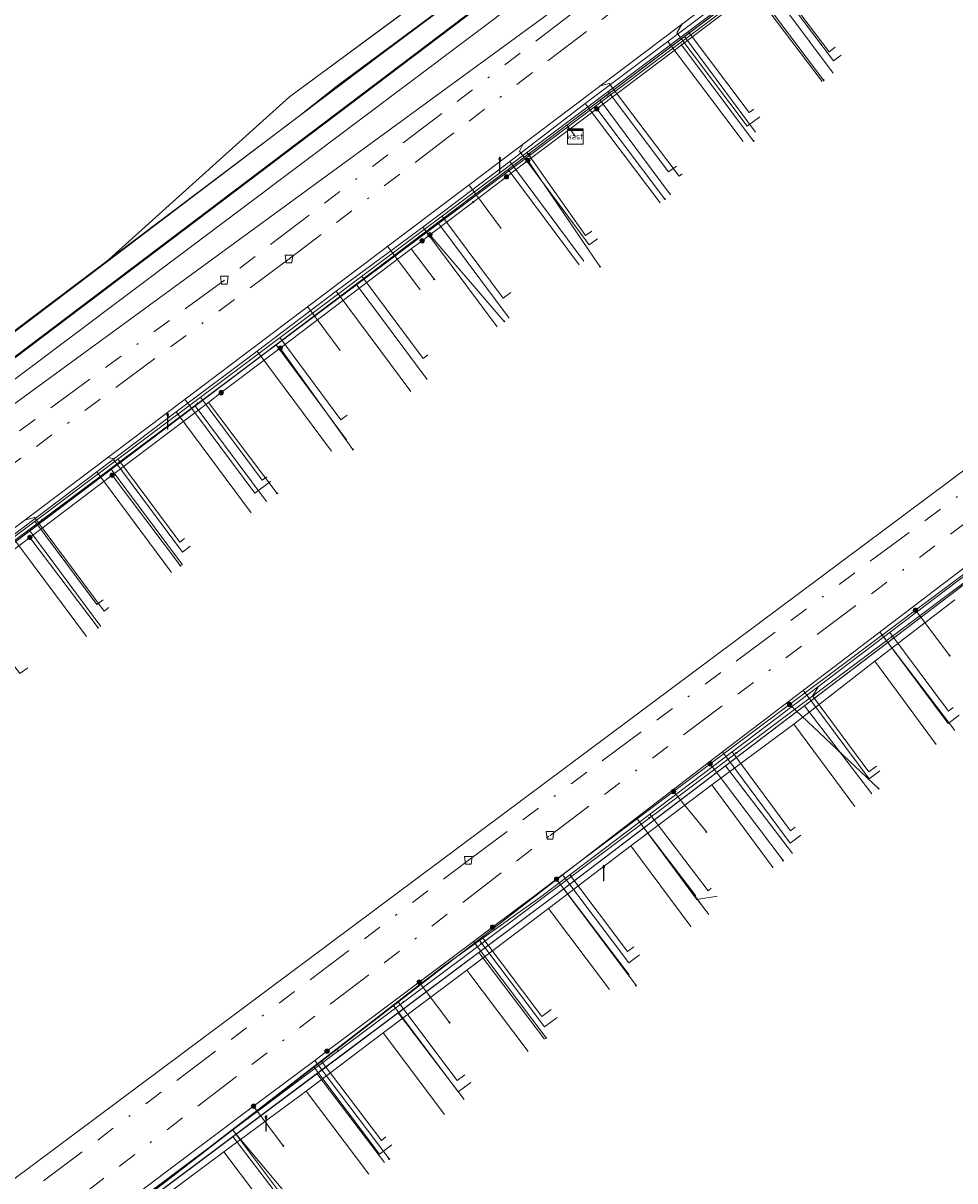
# Model space of a CAD drawing. Header units: metres. Extents: x 151922 to 154458, y 463415 to 464223.
# Tile 26 of 164: x 152378 to 152426, y 463735 to 463795. Entities that reach past the tile are written whole.
import ezdxf
from ezdxf.enums import TextEntityAlignment as Align
from ezdxf.lldxf.tags import DXFTag

# ---------------------------------------------------------------- set-up
doc = ezdxf.new("R2010")
doc.units = ezdxf.units.M
doc.linetypes.add('RI-OVERIG-SO', pattern=[17, 5, -2, 2, -2, 0, -2, 2, -2])
doc.layers.get('0').update_dxf_attribs({"lineweight": 9})
for name, color, linetype, lineweight in [('B-PV-KL-DATA-G', 90, 'KL-DATA-SO', 9), ('B-PV-KL-DATA_HULPSTUK-S', 90, 'Continuous', 9), ('B-PV-KL-DATA_KABELBED-G', 90, 'Continuous', 9), ('B-PV-KL-ET_HS-G', 10, 'KL-HS-SO', 9), ('B-PV-KL-ET_LS-G', 190, 'KL-LS-SO', 9), ('B-PV-KL-ET_LS-S', 190, 'Continuous', 9), ('B-PV-KL-GAS_LD-G', 50, 'KL-GAS_LD-SO', 9), ('B-PV-KL-WATER-G', 170, 'KL-WATER-SO', 9), ('B-PV-KL-WATER_HULPSTUK-S', 170, 'Continuous', 9), ('B-PV-RI-VRIJVERVAL-G', 210, 'RI-OVERIG-SO', 9), ('B-PV-RI-VRIJVERVAL_HULPSTUK-S', 210, 'Continuous', 9)]:
    doc.layers.add(name, color=color, linetype=linetype, lineweight=lineweight)
doc.styles.add('NLCS-ISO', font='txt')
doc.styles.get("Standard").update_dxf_attribs({"font": 'arial.ttf'})
tags = doc.linetypes.add('KL-DATA-SO', pattern='A,4,-1,[101,NLCS.SHX,S=0.5,R=0,X=0,Y=0],-1,4,-1,["D",Standard,S=1,R=0,X=-0.25,Y=-0.5],-1.5', length=12.5).pattern_tags.tags
tags[18] = DXFTag(74, 10)
tags = doc.linetypes.add('KL-GAS_LD-SO', pattern='A,4,-1,[69,NLCS.SHX,S=0.5,R=0,X=0,Y=0],-1,4,-1,["L",Standard,S=1,R=0,X=0.25,Y=-0.5],-2', length=13).pattern_tags.tags
tags[18] = DXFTag(74, 10)
tags = doc.linetypes.add('KL-HS-SO', pattern='A,4,-1,[103,NLCS.SHX,S=0.75,R=0,X=0,Y=0],-1,4,-1,["H",Standard,S=1,R=0,X=0,Y=-0.5],-2', length=13).pattern_tags.tags
tags[18] = DXFTag(74, 10)
tags = doc.linetypes.add('KL-LS-SO', pattern='A,4,-1,[103,NLCS.SHX,S=0.75,R=0,X=0,Y=0],-1,4,-1,["L",Standard,S=1,R=0,X=0,Y=-0.5],-2', length=13).pattern_tags.tags
tags[18] = DXFTag(74, 10)
doc.linetypes.add('KL-WATER-SO', pattern='A,7,-0.5,[168,NLCS.SHX,S=0.75,R=0,X=0.75,Y=0],-2', length=9.5)

# ---------------------------------------------------------------- blocks, each defined once
blk = doc.blocks.new('SKL-WTB_HULP_KAST-SO')
at = {"color": 0, "linetype": 'ByBlock', "lineweight": 18}
for points in [[(-2, 2), (2, 2), (2, 1.68), (-2, 1.68)], [(-2, 1.52), (2, 1.52), (2, -2), (-2, -2)]]:
    blk.add_lwpolyline(points, close=True, dxfattribs=at)
at = {"color": 0, "linetype": 'ByBlock', "lineweight": 18, "style": 'NLCS-ISO'}
blk.add_text('kast', height=1.5, dxfattribs=at).set_placement((0, 0), align=Align.MIDDLE_CENTER)
at = {"color": 0, "linetype": 'ByBlock', "lineweight": 18, "style": 'NLCS-ISO', "flags": 1}
for tag, p in [('TYPE', (2.5, 0)), ('OMSCHRIJVING', (2.5, -3)), ('LABEL', (2.5, -1.5))]:
    blk.add_attdef(tag, p, '', height=1, dxfattribs=at)
blk = doc.blocks.new('SKL-WTB_HULP_OVERIG-SO')
at = {"color": 0, "linetype": 'ByBlock', "lineweight": 18}
for points in [[(-0.14, 0.14), (0.14, -0.14)], [(0.14, 0.14), (-0.14, -0.14)]]:
    blk.add_lwpolyline(points, dxfattribs=at)
at = {"color": 0, "linetype": 'ByBlock', "lineweight": 18, "style": 'NLCS-ISO', "flags": 1}
for tag, p in [('TYPE', (1.5, 0)), ('OMSCHRIJVING', (1.5, -3)), ('LABEL', (1.5, -1.5))]:
    blk.add_attdef(tag, p, '', height=1, dxfattribs=at)
blk = doc.blocks.new('SKL-WTB_HULP_MOF-SO')
at = {"linetype": 'ByBlock', "lineweight": 18}
h = blk.add_hatch(color=0, dxfattribs=at)
h.dxf.hatch_style = 1
h.paths.add_polyline_path([(-0.5625, 0, 1), (0.5625, 0, 1)])
at = {"color": 0, "linetype": 'ByBlock', "lineweight": 18}
blk.add_circle((0, 0), 0.5625, dxfattribs=at)
at = {"color": 0, "linetype": 'ByBlock', "lineweight": 18, "style": 'NLCS-ISO', "flags": 1}
for tag, p in [('TYPE', (1.5, 0)), ('OMSCHRIJVING', (1.5, -3)), ('LABEL', (1.5, -1.5))]:
    blk.add_attdef(tag, p, '', height=1, dxfattribs=at)
blk = doc.blocks.new('SRI-HULP_AFVOER_OPVANG-SO')
at = {"color": 0, "linetype": 'ByBlock', "lineweight": 18}
blk.add_lwpolyline([(-0.75, -1), (-1, 1), (1, 1), (0.75, -1)], close=True, dxfattribs=at)
at = {"color": 0, "linetype": 'ByBlock', "lineweight": 18, "style": 'NLCS-ISO', "flags": 1}
for tag, p in [('TYPE', (1.5, 0)), ('OMSCHRIJVING', (1.5, -3)), ('LABEL', (1.5, -1.5))]:
    blk.add_attdef(tag, p, '', height=1, dxfattribs=at)
blk = doc.blocks.new('SKL-ET_LS_MAST-SO')
for p, q in [((-0.05, 2.07), (0.05, 2.07)), ((-0.05, -2), (0.05, -2))]:
    blk.add_line(p, q)
for points in [[(-0.18, 1.76), (-0.22, 1.76), (-0.22, 1.84), (-0.18, 1.84), (-0.18, 1.79)], [(-0.18, 1.49), (-0.22, 1.49), (-0.22, 1.57), (-0.18, 1.57), (-0.18, 1.52)], [(-0.18, 1.79), (-0.05, 1.79)], [(-0.18, 1.76), (-0.05, 1.76)], [(-0.18, 1.52), (-0.05, 1.52)], [(-0.18, 1.49), (-0.05, 1.49)], [(-0.05, -2), (-0.05, 2.07)], [(0.05, -2), (0.05, 2.07)], [(0.18, 1.92), (0.05, 1.92)], [(0.18, 1.89), (0.05, 1.89)], [(0.18, 1.66), (0.05, 1.66)], [(0.18, 1.63), (0.05, 1.63)], [(0.18, 1.39), (0.05, 1.39)], [(0.18, 1.36), (0.05, 1.36)], [(0.18, 1.89), (0.22, 1.89), (0.22, 1.97), (0.18, 1.97), (0.18, 1.92)], [(0.18, 1.63), (0.22, 1.63), (0.22, 1.71), (0.18, 1.71), (0.18, 1.66)], [(0.18, 1.36), (0.22, 1.36), (0.22, 1.44), (0.18, 1.44), (0.18, 1.39)]]:
    blk.add_lwpolyline(points)

msp = doc.modelspace()

# ---------------------------------------------------------------- linework, layer by layer
at = {"layer": 'B-PV-KL-DATA-G', "ltscale": 0.5, "flags": 128}
for points in [[(153877.43, 463906.662), (153877.06, 463906.08), (153874.95, 463902.62), (153874.94, 463898.12), (153871.01, 463892.3), (153856.77, 463870.24), (153856.7, 463870.13), (153854.23, 463866.95), (153851.57, 463865.42), (153848.2, 463864.06), (153847.02, 463863.94), (153844.66, 463863.83), (153841.62, 463864.6), (153837.27, 463866.22), (153836.38, 463866.55), (153835.4, 463866.92), (153826.33, 463870.31), (153800.8, 463879.24), (153796.14, 463880.95), (153763.59, 463894.65), (153742.96, 463902.22), (153733.52, 463906.26), (153707.22, 463915.57), (153683.51, 463924.12), (153673.06, 463927.92), (153648.86, 463935.61), (153611.35, 463947.24), (153593.91, 463952.47), (153555.86, 463963.18), (153551.65, 463963.92), (153548.16, 463962.41), (153515.7, 463971.91), (153514.11, 463972.35), (153512.71, 463972.72), (153512.04, 463973.1), (153511.58, 463973.48), (153510.95, 463974.02), (153510.49, 463974.65), (153510.28, 463975.36), (153509.99, 463976.28), (153509.9, 463978.2), (153510.74, 463988.17), (153509.49, 463988.63), (153490.94, 463995.23), (153490.55, 463995.34), (153489.22, 463991.64), (153489.01, 463990.64), (153488.55, 463989.75), (153486.13, 463983.01), (153485.74, 463981.93), (153475.03, 463984.84), (153461.15, 463988.43), (153451.5, 463991.05), (153429.03, 463996.77), (153399.75, 464004.24), (153302.57, 464029.13), (153293.26, 464031.34), (153289.88, 464032.18), (153258.15, 464041), (153240.95, 464043.36), (153235.31, 464044.41), (153206.3, 464052.48), (153200.52, 464054.09), (153192.59, 464056.29), (153164.13, 464061.46), (153155.45, 464063.21), (153154.69, 464063.34), (153148.76, 464064.42), (153140.52, 464065.84), (153139.17, 464066.08), (153133.79, 464064.99), (153127.44, 464066.59), (153127.39, 464066.69), (153127.31, 464066.81), (153127.27, 464067.01), (153127.23, 464067.17), (153127.17, 464067.32), (153127.11, 464067.45), (153126.94, 464067.56), (153126.64, 464067.64), (153126.39, 464067.6), (153126.05, 464067.56), (153125.69, 464067.42), (153125.23, 464066.99), (153085, 464076.1), (153081.44, 464076.04), (153074.8, 464076.99), (153045.54, 464080.22), (153036.62, 464080.2), (152951.91, 464079.96), (152947.52, 464079.15), (152944.88, 464078.96), (152943.88, 464078.89), (152942.88, 464078.81), (152930.01, 464077.88), (152880.98, 464073.28), (152874.3, 464073.75), (152874.09, 464073.76), (152873.11, 464073.64), (152865.09, 464072.7), (152857.12, 464070.4), (152849.6, 464069.01), (152849.6, 464068.4), (152850.98, 464043.3), (152851.01, 464042.43), (152841.99, 464041.6), (152834.16, 464041.02), (152824.23, 464039.81), (152813.36, 464038.61), (152800.26, 464036.41), (152792.27, 464035.19), (152773.17, 464031.63), (152764.19, 464029.82), (152755.51, 464027.89), (152742.85, 464024.92), (152726.67, 464020.3), (152715.42, 464017.02), (152696.33, 464011.49), (152675.4, 464003.4), (152662.1, 463996.3), (152625.3, 463984.05), (152611.36, 463980.89), (152596.35, 463974.21), (152587.23, 463970.11), (152578.47, 463966.04), (152572.37, 463962.96), (152566.27, 463959.95), (152556.2, 463954.95), (152548.37, 463950.99), (152546.26, 463949.77), (152539.39, 463946.05), (152531.36, 463941.5), (152521.16, 463935.41), (152520.61, 463934.89), (152517.27, 463932.71), (152512.41, 463929.35), (152506.36, 463923.2), (152509.95, 463918.86), (152511.27, 463916.2), (152512.18, 463903.27), (152509.34, 463902.7), (152485.33, 463892.91), (152484.34, 463892.46), (152484.42, 463892.22), (152486.36, 463887.87), (152499.34, 463861.11), (152495.13, 463858.41), (152489.27, 463854.78), (152436.75, 463822.68), (152428.41, 463816.85), (152425.25, 463816.2), (152404.26, 463800.73), (152391.26, 463791.13), (152381.61, 463782.44), (152378.03, 463779.76), (152341.53, 463752.67), (152330.76, 463744.01), (152322.89, 463742.36), (152314.733, 463735.813)], [(153877.43, 463906.662), (153877.06, 463906.08), (153874.95, 463902.62), (153874.94, 463898.12), (153871.01, 463892.3), (153856.77, 463870.24), (153856.7, 463870.13), (153854.23, 463866.95), (153851.57, 463865.42), (153848.2, 463864.06), (153847.02, 463863.94), (153844.66, 463863.83), (153841.62, 463864.6), (153837.27, 463866.22), (153836.38, 463866.55), (153835.4, 463866.92), (153826.33, 463870.31), (153800.8, 463879.24), (153796.14, 463880.95), (153763.59, 463894.65), (153742.96, 463902.22), (153733.52, 463906.26), (153707.22, 463915.57), (153683.51, 463924.12), (153673.06, 463927.92), (153648.86, 463935.61), (153611.35, 463947.24), (153593.91, 463952.47), (153555.86, 463963.18), (153551.65, 463963.92), (153548.16, 463962.41), (153515.7, 463971.91), (153514.11, 463972.35), (153512.71, 463972.72), (153512.04, 463973.1), (153511.58, 463973.48), (153510.95, 463974.02), (153510.49, 463974.65), (153510.28, 463975.36), (153509.99, 463976.28), (153509.9, 463978.2), (153510.74, 463988.17), (153509.49, 463988.63), (153490.94, 463995.23), (153490.55, 463995.34), (153489.22, 463991.64), (153489.01, 463990.64), (153488.55, 463989.75), (153486.13, 463983.01), (153485.74, 463981.93), (153475.03, 463984.84), (153461.15, 463988.43), (153451.5, 463991.05), (153429.03, 463996.77), (153399.75, 464004.24), (153302.57, 464029.13), (153293.26, 464031.34), (153289.88, 464032.18), (153258.15, 464041), (153240.95, 464043.36), (153235.31, 464044.41), (153206.3, 464052.48), (153200.52, 464054.09), (153192.59, 464056.29), (153164.13, 464061.46), (153155.45, 464063.21), (153154.69, 464063.34), (153148.76, 464064.42), (153140.52, 464065.84), (153139.17, 464066.08), (153133.79, 464064.99), (153127.44, 464066.59), (153127.39, 464066.69), (153127.31, 464066.81), (153127.27, 464067.01), (153127.23, 464067.17), (153127.17, 464067.32), (153127.11, 464067.45), (153126.94, 464067.56), (153126.64, 464067.64), (153126.39, 464067.6), (153126.05, 464067.56), (153125.69, 464067.42), (153125.23, 464066.99), (153085, 464076.1), (153081.44, 464076.04), (153074.8, 464076.99), (153045.54, 464080.22), (153036.62, 464080.2), (152951.91, 464079.96), (152947.52, 464079.15), (152944.88, 464078.96), (152943.88, 464078.89), (152942.88, 464078.81), (152930.01, 464077.88), (152880.98, 464073.28), (152874.3, 464073.75), (152874.09, 464073.76), (152873.11, 464073.64), (152865.09, 464072.7), (152857.12, 464070.4), (152849.6, 464069.01), (152849.6, 464068.4), (152850.98, 464043.3), (152851.01, 464042.43), (152841.99, 464041.6), (152834.16, 464041.02), (152824.23, 464039.81), (152813.36, 464038.61), (152800.26, 464036.41), (152792.27, 464035.19), (152773.17, 464031.63), (152764.19, 464029.82), (152755.51, 464027.89), (152742.85, 464024.92), (152726.67, 464020.3), (152715.42, 464017.02), (152696.33, 464011.49), (152675.4, 464003.4), (152662.1, 463996.3), (152625.3, 463984.05), (152611.36, 463980.89), (152596.35, 463974.21), (152587.23, 463970.11), (152578.47, 463966.04), (152572.37, 463962.96), (152566.27, 463959.95), (152556.2, 463954.95), (152548.37, 463950.99), (152546.26, 463949.77), (152539.39, 463946.05), (152531.36, 463941.5), (152521.16, 463935.41), (152520.61, 463934.89), (152517.27, 463932.71), (152512.41, 463929.35), (152506.36, 463923.2), (152509.95, 463918.86), (152511.27, 463916.2), (152512.18, 463903.27), (152509.34, 463902.7), (152485.33, 463892.91), (152484.34, 463892.46), (152484.42, 463892.22), (152486.36, 463887.87), (152499.34, 463861.11), (152495.13, 463858.41), (152489.27, 463854.78), (152436.75, 463822.68), (152428.41, 463816.85), (152425.25, 463816.2), (152404.26, 463800.73), (152391.26, 463791.13), (152381.61, 463782.44), (152378.03, 463779.76), (152341.53, 463752.67), (152330.76, 463744.01), (152322.89, 463742.36), (152314.733, 463735.812)], [(153877.43, 463906.662), (153877.06, 463906.08), (153874.95, 463902.62), (153874.94, 463898.12), (153871.01, 463892.3), (153856.7, 463870.13), (153854.23, 463866.95), (153851.57, 463865.42), (153848.2, 463864.06), (153844.66, 463863.83), (153841.62, 463864.6), (153836.38, 463866.55), (153835.4, 463866.92), (153826.33, 463870.31), (153800.8, 463879.24), (153796.14, 463880.95), (153763.59, 463894.65), (153742.96, 463902.22), (153733.52, 463906.26), (153707.22, 463915.57), (153673.06, 463927.92), (153648.86, 463935.61), (153611.35, 463947.24), (153593.91, 463952.47), (153555.86, 463963.18), (153551.65, 463963.92), (153548.16, 463962.41), (153514.11, 463972.35), (153512.71, 463972.72), (153512.04, 463973.1), (153510.95, 463974.02), (153510.49, 463974.65), (153510.28, 463975.36), (153509.99, 463976.28), (153509.9, 463978.2), (153510.74, 463988.17), (153490.94, 463995.23), (153490.55, 463995.34), (153489.22, 463991.64), (153489.01, 463990.64), (153488.55, 463989.75), (153485.74, 463981.93), (153475.03, 463984.84), (153451.5, 463991.05), (153429.03, 463996.77), (153302.57, 464029.13), (153293.26, 464031.34), (153289.88, 464032.18), (153258.15, 464041), (153240.95, 464043.36), (153235.31, 464044.41), (153200.52, 464054.09), (153192.59, 464056.29), (153155.45, 464063.21), (153154.69, 464063.34), (153140.52, 464065.84), (153139.17, 464066.08), (153133.79, 464064.99), (153127.44, 464066.59), (153127.31, 464066.81), (153127.27, 464067.01), (153127.17, 464067.32), (153127.11, 464067.45), (153126.94, 464067.56), (153126.64, 464067.64), (153126.05, 464067.56), (153125.69, 464067.42), (153125.23, 464066.99), (153085, 464076.1), (153081.44, 464076.04), (153074.8, 464076.99), (153045.54, 464080.22), (152951.91, 464079.96), (152947.52, 464079.15), (152944.88, 464078.96), (152942.88, 464078.81), (152930.01, 464077.88), (152880.98, 464073.28), (152874.09, 464073.76), (152873.11, 464073.64), (152865.09, 464072.7), (152857.12, 464070.4), (152849.6, 464069.01), (152850.98, 464043.3), (152851.01, 464042.43), (152841.99, 464041.6), (152834.16, 464041.02), (152824.23, 464039.81), (152813.36, 464038.61), (152800.26, 464036.41), (152792.27, 464035.19), (152773.17, 464031.63), (152764.19, 464029.82), (152755.51, 464027.89), (152742.85, 464024.92), (152715.42, 464017.02), (152696.33, 464011.49), (152675.4, 464003.4), (152662.1, 463996.3), (152625.3, 463984.05), (152611.36, 463980.89), (152587.23, 463970.11), (152578.47, 463966.04), (152566.27, 463959.95), (152556.2, 463954.95), (152548.37, 463950.99), (152546.26, 463949.77), (152539.39, 463946.05), (152531.36, 463941.5), (152521.16, 463935.41), (152520.61, 463934.89), (152517.27, 463932.71), (152512.41, 463929.35), (152506.36, 463923.2), (152509.95, 463918.86), (152511.27, 463916.2), (152512.18, 463903.27), (152509.34, 463902.7), (152484.34, 463892.46), (152484.42, 463892.22), (152486.36, 463887.87), (152499.34, 463861.11), (152489.27, 463854.78), (152436.75, 463822.68), (152428.41, 463816.85), (152425.25, 463816.2), (152391.26, 463791.13), (152381.61, 463782.44), (152378.03, 463779.76), (152341.53, 463752.67), (152330.76, 463744.01), (152327.32, 463743.289)], [(152314.733, 463735.812), (152322.89, 463742.36), (152330.76, 463744.01), (152341.53, 463752.67), (152378.03, 463779.76), (152381.61, 463782.44), (152391.26, 463791.13), (152404.26, 463800.73), (152425.25, 463816.2), (152428.41, 463816.85), (152436.75, 463822.68), (152489.27, 463854.78), (152495.13, 463858.41), (152499.34, 463861.11), (152486.36, 463887.87), (152484.42, 463892.22), (152484.34, 463892.46), (152485.33, 463892.91), (152509.34, 463902.7), (152512.18, 463903.27), (152511.27, 463916.2), (152509.95, 463918.86), (152506.36, 463923.2), (152512.41, 463929.35), (152517.27, 463932.71), (152520.61, 463934.89), (152521.16, 463935.41), (152531.36, 463941.5), (152539.39, 463946.05), (152546.26, 463949.77), (152548.37, 463950.99), (152556.2, 463954.95), (152566.27, 463959.95), (152572.37, 463962.96), (152578.47, 463966.04), (152587.23, 463970.11), (152596.35, 463974.21), (152611.36, 463980.89), (152625.3, 463984.05), (152662.2, 463996.2), (152675.5, 464003.3), (152696.33, 464011.49), (152715.42, 464017.02), (152726.67, 464020.3), (152742.85, 464024.92), (152755.51, 464027.89), (152764.19, 464029.82), (152773.17, 464031.63), (152792.27, 464035.19), (152800.26, 464036.41), (152813.36, 464038.61), (152824.23, 464039.81), (152834.16, 464041.02), (152841.99, 464041.6), (152851.01, 464042.43), (152850.98, 464043.3), (152849.6, 464068.4), (152849.6, 464069.01), (152857.12, 464070.4), (152865.09, 464072.7), (152873.11, 464073.64), (152874.09, 464073.76), (152874.3, 464073.75), (152880.98, 464073.28), (152930.01, 464077.88), (152942.88, 464078.81), (152943.88, 464078.89), (152944.88, 464078.96), (152945.07, 464078.97)], [(152314.733, 463735.812), (152322.89, 463742.36), (152330.76, 463744.01), (152341.53, 463752.67), (152378.03, 463779.76), (152381.61, 463782.44), (152391.26, 463791.13), (152404.26, 463800.73), (152425.25, 463816.2), (152428.41, 463816.85), (152436.75, 463822.68), (152489.27, 463854.78), (152495.13, 463858.41), (152499.34, 463861.11), (152486.36, 463887.87), (152484.42, 463892.22), (152484.34, 463892.46), (152485.33, 463892.91), (152509.34, 463902.7), (152512.18, 463903.27), (152511.27, 463916.2), (152509.95, 463918.86), (152506.36, 463923.2), (152512.41, 463929.35), (152517.27, 463932.71), (152520.61, 463934.89), (152521.16, 463935.41), (152531.36, 463941.5), (152539.39, 463946.05), (152546.26, 463949.77), (152548.37, 463950.99), (152556.2, 463954.95), (152566.27, 463959.95), (152572.37, 463962.96), (152578.47, 463966.04), (152587.23, 463970.11), (152596.35, 463974.21), (152611.36, 463980.89), (152625.3, 463984.05), (152662.2, 463996.2), (152675.5, 464003.3), (152696.33, 464011.49), (152715.42, 464017.02), (152726.67, 464020.3), (152742.85, 464024.92), (152755.51, 464027.89), (152764.19, 464029.82), (152773.17, 464031.63), (152792.27, 464035.19), (152800.26, 464036.41), (152813.36, 464038.61), (152824.23, 464039.81), (152834.16, 464041.02), (152841.99, 464041.6), (152851.01, 464042.43), (152850.98, 464043.3), (152849.6, 464068.4), (152849.6, 464069.01), (152857.12, 464070.4), (152865.09, 464072.7), (152873.11, 464073.64), (152874.09, 464073.76), (152874.3, 464073.75), (152880.98, 464073.28), (152930.01, 464077.88), (152942.88, 464078.81), (152943.88, 464078.89), (152944.88, 464078.96), (152945.07, 464078.97)], [(152327.32, 463743.289), (152330.76, 463744.01), (152341.53, 463752.67), (152381.61, 463782.44), (152391.26, 463791.13), (152404.26, 463800.73), (152425.25, 463816.2), (152428.41, 463816.85), (152436.75, 463822.68), (152495.13, 463858.41), (152499.34, 463861.11), (152486.36, 463887.87), (152484.34, 463892.46), (152485.33, 463892.91), (152509.34, 463902.7), (152512.18, 463903.27), (152511.27, 463916.2), (152509.95, 463918.86), (152506.36, 463923.2), (152512.41, 463929.35), (152517.27, 463932.71), (152520.61, 463934.89), (152521.16, 463935.41), (152531.36, 463941.5), (152539.39, 463946.05), (152546.26, 463949.77), (152548.37, 463950.99), (152566.27, 463959.95), (152572.37, 463962.96), (152578.47, 463966.04), (152587.23, 463970.11), (152611.36, 463980.89), (152625.3, 463984.05), (152662.2, 463996.2), (152675.5, 464003.3), (152696.33, 464011.49), (152726.67, 464020.3), (152742.85, 464024.92), (152755.51, 464027.89), (152764.19, 464029.82), (152773.17, 464031.63), (152792.27, 464035.19), (152800.26, 464036.41), (152813.36, 464038.61), (152824.23, 464039.81), (152834.16, 464041.02), (152841.99, 464041.6), (152851.01, 464042.43), (152849.6, 464068.4), (152849.6, 464069.01), (152857.12, 464070.4), (152865.09, 464072.7), (152874.09, 464073.76), (152874.3, 464073.75), (152880.98, 464073.28), (152930.01, 464077.88), (152943.88, 464078.89), (152944.88, 464078.96), (152945.07, 464078.97)], [(152327.32, 463743.289), (152330.76, 463744.01), (152341.53, 463752.67), (152381.61, 463782.44), (152391.26, 463791.13), (152404.26, 463800.73), (152425.25, 463816.2), (152428.41, 463816.85), (152436.75, 463822.68), (152495.13, 463858.41), (152499.34, 463861.11), (152486.36, 463887.87), (152484.34, 463892.46), (152485.33, 463892.91), (152509.34, 463902.7), (152512.18, 463903.27), (152511.27, 463916.2), (152509.95, 463918.86), (152506.36, 463923.2), (152512.41, 463929.35), (152517.27, 463932.71), (152520.61, 463934.89), (152521.16, 463935.41), (152531.36, 463941.5), (152539.39, 463946.05), (152546.26, 463949.77), (152548.37, 463950.99), (152566.27, 463959.95), (152572.37, 463962.96), (152578.47, 463966.04), (152587.23, 463970.11), (152611.36, 463980.89), (152625.3, 463984.05), (152662.2, 463996.2), (152675.5, 464003.3), (152696.33, 464011.49), (152726.67, 464020.3), (152742.85, 464024.92), (152755.51, 464027.89), (152764.19, 464029.82), (152773.17, 464031.63), (152792.27, 464035.19), (152800.26, 464036.41), (152813.36, 464038.61), (152824.23, 464039.81), (152834.16, 464041.02), (152841.99, 464041.6), (152851.01, 464042.43), (152849.6, 464068.4), (152849.6, 464069.01), (152857.12, 464070.4), (152865.09, 464072.7), (152874.09, 464073.76), (152874.3, 464073.75), (152880.98, 464073.28), (152930.01, 464077.88), (152943.88, 464078.89), (152944.88, 464078.96), (152945.07, 464078.97)], [(152405.974, 463789.084), (152405.54, 463789.659), (152437.147, 463813.504), (152497.389, 463851.501), (152503.911, 463850.124), (152506.013, 463838.403)], [(152467.718, 463841.098), (152471.441, 463835.134), (152437.147, 463813.504), (152405.54, 463789.659), (152405.974, 463789.084)], [(152468.607, 463826.357), (152465.473, 463831.37), (152437.147, 463813.504), (152405.54, 463789.659), (152405.974, 463789.084)], [(152464.299, 463823.548), (152461.123, 463828.627), (152437.147, 463813.504), (152405.54, 463789.659), (152405.974, 463789.084)], [(152459.792, 463820.682), (152456.606, 463825.778), (152437.147, 463813.504), (152405.54, 463789.659), (152405.974, 463789.084)], [(152455.378, 463817.902), (152452.194, 463822.995), (152437.147, 463813.504), (152405.54, 463789.659), (152405.974, 463789.084)], [(152450.799, 463815.038), (152447.626, 463820.113), (152437.147, 463813.504), (152405.54, 463789.659), (152405.974, 463789.084)], [(152446.395, 463812.24), (152443.213, 463817.33), (152437.147, 463813.504), (152405.54, 463789.659), (152405.974, 463789.084)], [(152405.974, 463789.084), (152405.54, 463789.659), (152432.539, 463810.028), (152436.185, 463805.129)], [(152405.974, 463789.084), (152405.54, 463789.659), (152428.318, 463806.843), (152431.98, 463801.922)], [(152405.974, 463789.084), (152405.54, 463789.659), (152424.069, 463803.637), (152427.74, 463798.704)], [(152405.974, 463789.084), (152405.54, 463789.659), (152419.887, 463800.483), (152423.529, 463795.589)], [(152405.974, 463789.084), (152405.54, 463789.659), (152415.598, 463797.247), (152419.249, 463792.342)], [(152410.735, 463793.968), (152414.812, 463797.039)], [(152414.812, 463797.039), (152418.677, 463791.911)], [(152405.974, 463789.084), (152405.54, 463789.659), (152411.596, 463794.228), (152415.258, 463789.308)], [(152406.484, 463790.785), (152410.735, 463793.968)], [(152414.614, 463788.823), (152410.735, 463793.968)], [(152402.598, 463787.803), (152406.484, 463790.785)], [(152405.974, 463789.084), (152405.54, 463789.659), (152407.247, 463790.946), (152410.869, 463786.079)], [(152406.484, 463790.785), (152410.335, 463785.677)], [(152405.974, 463789.084), (152405.54, 463789.659), (152352.972, 463750), (152348.365, 463746.589), (152352.226, 463741.5)], [(152405.974, 463789.084), (152405.54, 463789.659), (152352.949, 463749.983), (152356.755, 463744.966)], [(152405.974, 463789.084), (152405.54, 463789.659), (152357.113, 463753.124), (152360.824, 463748.136)], [(152405.974, 463789.084), (152405.54, 463789.659), (152361.019, 463756.071), (152364.691, 463751.137)], [(152405.974, 463789.084), (152405.54, 463789.659), (152365.414, 463759.387), (152369.06, 463754.488)], [(152405.974, 463789.084), (152405.54, 463789.659), (152369.384, 463762.382), (152373.036, 463757.474)], [(152405.974, 463789.084), (152405.54, 463789.659), (152372.444, 463764.69), (152376.06, 463759.831)], [(152405.974, 463789.084), (152405.54, 463789.659), (152377.876, 463768.788), (152381.547, 463763.855)], [(152405.974, 463789.084), (152405.54, 463789.659), (152382.078, 463771.958), (152385.74, 463767.037)], [(152405.974, 463789.084), (152405.54, 463789.659), (152386.401, 463775.22), (152390.065, 463770.297)], [(152405.974, 463789.084), (152405.54, 463789.659), (152390.561, 463778.358), (152394.199, 463773.47)], [(152405.974, 463789.084), (152405.54, 463789.659), (152394.693, 463781.475), (152398.344, 463776.57)], [(152405.974, 463789.084), (152405.54, 463789.659), (152398.901, 463784.65), (152402.559, 463779.734)], [(152405.974, 463789.084), (152405.54, 463789.659), (152402.521, 463787.381), (152406.168, 463782.48)], [(152398.126, 463784.416), (152402.598, 463787.803)], [(152406.416, 463782.67), (152402.598, 463787.803)], [(152393.66, 463781.129), (152398.126, 463784.416)], [(152398.126, 463784.416), (152401.95, 463779.28)], [(152389.592, 463778.037), (152393.66, 463781.129)], [(152397.51, 463775.956), (152393.66, 463781.129)], [(152385.427, 463774.908), (152389.592, 463778.037)], [(152389.592, 463778.037), (152393.422, 463772.891)], [(152381.33, 463771.816), (152385.427, 463774.908)], [(152389.29, 463769.72), (152385.427, 463774.908)], [(152376.965, 463768.504), (152381.33, 463771.816)], [(152381.33, 463771.816), (152385.18, 463766.644)], [(152380.802, 463763.352), (152376.965, 463768.504)], [(152370.734, 463717.039), (152367.583, 463721.176), (152367.171, 463721.76), (152404.903, 463750), (152428.029, 463767.571), (152428.68, 463766.716)], [(152375.01, 463720.279), (152371.445, 463724.959), (152404.903, 463750), (152428.029, 463767.571), (152428.68, 463766.716)], [(152379.162, 463723.397), (152375.602, 463728.071), (152404.903, 463750), (152428.029, 463767.571), (152428.68, 463766.716)], [(152383.465, 463726.696), (152379.944, 463731.32), (152404.903, 463750), (152428.029, 463767.571), (152428.68, 463766.716)], [(152387.556, 463729.823), (152384.066, 463734.405), (152404.903, 463750), (152428.029, 463767.571), (152428.68, 463766.716)], [(152391.832, 463733.02), (152388.341, 463737.604), (152404.903, 463750), (152428.029, 463767.571), (152428.68, 463766.716)], [(152396.149, 463736.271), (152392.667, 463740.842), (152404.903, 463750), (152428.029, 463767.571), (152428.68, 463766.716)], [(152400.248, 463739.508), (152396.848, 463743.972), (152404.903, 463750), (152428.029, 463767.571), (152428.68, 463766.716)], [(152404.392, 463742.623), (152400.999, 463747.078), (152404.903, 463750), (152428.029, 463767.571), (152428.68, 463766.716)], [(152408.748, 463745.933), (152405.377, 463750.36), (152428.029, 463767.571), (152428.68, 463766.716)], [(152412.841, 463749.039), (152412.109, 463750), (152412.171, 463750), (152409.507, 463753.498), (152428.029, 463767.571), (152428.68, 463766.716)], [(152417.154, 463752.173), (152413.712, 463756.693), (152428.029, 463767.571), (152428.68, 463766.716)], [(152421.239, 463755.242), (152417.78, 463759.784), (152428.029, 463767.571), (152428.68, 463766.716)], [(152425.512, 463758.501), (152422.059, 463763.035), (152428.029, 463767.571), (152428.68, 463766.716)], [(152425.521, 463765.225), (152421.388, 463762.069)], [(152421.388, 463762.069), (152417.225, 463758.838)], [(152421.388, 463762.069), (152424.558, 463757.794)], [(152417.225, 463758.838), (152413.004, 463755.711)], [(152417.225, 463758.838), (152420.368, 463754.597)], [(152413.004, 463755.711), (152408.826, 463752.574)], [(152413.004, 463755.711), (152416.167, 463751.442)], [(152408.826, 463752.574), (152404.592, 463749.341)], [(152408.826, 463752.574), (152411.919, 463748.414)], [(152404.592, 463749.341), (152400.392, 463746.17)], [(152404.592, 463749.341), (152407.731, 463745.173)], [(152411.9, 463748.4), (152411.919, 463748.414)], [(152400.392, 463746.17), (152396.076, 463742.951)], [(152400.392, 463746.17), (152403.54, 463741.988)], [(152396.076, 463742.951), (152392.106, 463739.937)], [(152396.076, 463742.951), (152399.231, 463738.745)], [(152392.106, 463739.937), (152387.876, 463736.822)], [(152392.106, 463739.937), (152395.333, 463735.66)], [(152387.876, 463736.822), (152383.55, 463733.597)], [(152387.876, 463736.822), (152391.127, 463732.494)]]:
    msp.add_lwpolyline(points, dxfattribs=at)
at = {"layer": 'B-PV-KL-DATA_KABELBED-G', "ltscale": 0.5, "flags": 128}
for points in [[(152339.13, 463750.91), (152339.51, 463750.66), (152339.97, 463750.9), (152357.22, 463763.96), (152391.79, 463790.16), (152393.71, 463791.7), (152404.94, 463800.01), (152417.75, 463809.51), (152425.71, 463815.5), (152428.81, 463815.8), (152435.41, 463820.6), (152439.41, 463823.2), (152490.81, 463855.2), (152499.31, 463860.7), (152484.65, 463891.61)], [(152400.711, 463785.706), (152403.535, 463787.841), (152405.164, 463789.073), (152407.076, 463790.515), (152415.229, 463796.662), (152420.326, 463800.504), (152425.329, 463804.276), (152429.692, 463807.565), (152430.599, 463808.249), (152435.193, 463811.69), (152440.55, 463815.702), (152443.605, 463817.608), (152443.622, 463817.619), (152444.796, 463818.351), (152446.83, 463819.636), (152451.883, 463822.826)], [(152339.12, 463750.91), (152339.5, 463750.66), (152339.96, 463750.9), (152341.2, 463751.84), (152377.18, 463779.15), (152395.95, 463793.31), (152404.93, 463800.01), (152408.61, 463802.75), (152417.33, 463809.09)], [(152314.733, 463745.308), (152321.8, 463751.24), (152322.68, 463752.12), (152323.78, 463752.91), (152324.54, 463753.15), (152325.49, 463753.14), (152327.03, 463752.9), (152329.62, 463752.93), (152332.01, 463753.41), (152334.18, 463753.64), (152335.37, 463753.56), (152336.98, 463752.9), (152337.96, 463752.08), (152339.12, 463750.91), (152339.5, 463750.66), (152339.96, 463750.9), (152391.78, 463790.16), (152395.95, 463793.31), (152404.93, 463800.01)], [(152314.733, 463745.31), (152321.795, 463751.238), (152322.676, 463752.121), (152323.785, 463752.91), (152324.543, 463753.153), (152325.491, 463753.136), (152327.034, 463752.905), (152329.618, 463752.928), (152330.802, 463753.173), (152332.013, 463753.41), (152334.181, 463753.64), (152335.37, 463753.561), (152336.975, 463752.904), (152337.963, 463752.076), (152339.125, 463750.913), (152339.503, 463750.661), (152339.965, 463750.897), (152377.185, 463779.147), (152395.953, 463793.309), (152404.933, 463800.007)], [(152339.12, 463750.91), (152339.5, 463750.66), (152339.96, 463750.9), (152341.2, 463751.84), (152377.18, 463779.15), (152395.95, 463793.31), (152404.93, 463800.01)], [(152415.598, 463797.247), (152411.596, 463794.228)], [(152415.598, 463797.247), (152419.249, 463792.342)], [(152415.229, 463796.662), (152418.756, 463791.983)], [(152411.596, 463794.228), (152407.247, 463790.946)], [(152411.596, 463794.228), (152415.258, 463789.308)], [(152411.445, 463793.806), (152415.152, 463788.85)], [(152407.247, 463790.946), (152405.54, 463789.659)], [(152407.076, 463790.515), (152410.582, 463785.863)], [(152407.247, 463790.946), (152410.869, 463786.079)], [(152405.54, 463789.659), (152402.521, 463787.381)], [(152405.974, 463789.084), (152405.54, 463789.659)], [(152403.535, 463787.841), (152407.238, 463782.388)], [(152402.521, 463787.381), (152398.901, 463784.65)], [(152402.521, 463787.381), (152406.168, 463782.48)], [(152400.711, 463785.706), (152398.484, 463784.022), (152398.086, 463783.721), (152397.527, 463783.298), (152390.778, 463778.194), (152387.742, 463775.898), (152387.08, 463775.398), (152382.119, 463771.646), (152377.886, 463768.444), (152373.422, 463765.069), (152369.32, 463761.967), (152364.967, 463758.674), (152360.961, 463755.645), (152356.857, 463752.542), (152354.023, 463750.398), (152353.496, 463750), (152352.786, 463749.463), (152347.096, 463745.159), (152346.929, 463745.025), (152346.77, 463744.88)], [(152398.901, 463784.65), (152394.693, 463781.475)], [(152398.901, 463784.65), (152402.559, 463779.734)], [(152398.484, 463784.022), (152402.315, 463779.564)], [(152398.086, 463783.721), (152397.527, 463783.298), (152398.706, 463781.733)], [(152394.693, 463781.475), (152390.561, 463778.358)], [(152394.693, 463781.475), (152398.344, 463776.57)], [(152390.561, 463778.358), (152386.401, 463775.22)], [(152390.561, 463778.358), (152394.199, 463773.47)], [(152390.778, 463778.194), (152394.522, 463772.972)], [(152387.742, 463775.898), (152387.08, 463775.398), (152390.619, 463770.71)], [(152386.401, 463775.22), (152382.078, 463771.958)], [(152386.401, 463775.22), (152390.065, 463770.297)], [(152382.078, 463771.958), (152377.876, 463768.788)], [(152382.078, 463771.958), (152385.74, 463767.037)], [(152382.119, 463771.646), (152385.641, 463766.987)], [(152377.876, 463768.788), (152372.444, 463764.69)], [(152377.876, 463768.788), (152381.547, 463763.855)], [(152377.886, 463768.444), (152381.399, 463763.797)], [(152383.288, 463734.562), (152385.038, 463735.894), (152389.405, 463739.162), (152392.562, 463741.524), (152393.186, 463741.992), (152394.868, 463743.25), (152397.934, 463745.55), (152400.727, 463747.644), (152401.713, 463748.384), (152403.867, 463750), (152405.008, 463750.856), (152411.028, 463755.371), (152414.954, 463758.316), (152417.008, 463759.852), (152423.489, 463764.699), (152426.99, 463767.317)], [(152425.961, 463766), (152422.059, 463763.035)], [(152423.489, 463764.699), (152425.255, 463762.353)], [(152422.059, 463763.035), (152417.78, 463759.784)], [(152425.512, 463758.501), (152422.059, 463763.035)], [(152417.78, 463759.784), (152413.712, 463756.693)], [(152417.008, 463759.852), (152421.597, 463755.508)], [(152421.239, 463755.242), (152417.78, 463759.784)], [(152413.712, 463756.693), (152409.507, 463753.498)], [(152412.917, 463756.786), (152416.671, 463751.816)], [(152417.154, 463752.173), (152413.712, 463756.693)], [(152411.028, 463755.371), (152412.724, 463753.282)], [(152405.377, 463750.36), (152409.507, 463753.498)], [(152412.841, 463749.039), (152409.507, 463753.498)], [(152405.008, 463750.856), (152409.098, 463745.376)], [(152400.999, 463747.078), (152405.377, 463750.36)], [(152408.748, 463745.933), (152405.377, 463750.36)], [(152401.713, 463748.384), (152400.727, 463747.644), (152404.469, 463742.687)], [(152396.848, 463743.972), (152400.999, 463747.078)], [(152404.392, 463742.623), (152400.999, 463747.078)], [(152397.934, 463745.551), (152397.934, 463745.55), (152399.493, 463743.475)], [(152392.667, 463740.842), (152396.848, 463743.972)], [(152400.248, 463739.508), (152396.848, 463743.972)], [(152393.186, 463741.992), (152392.562, 463741.524), (152396.386, 463736.455)], [(152388.341, 463737.604), (152392.667, 463740.842)], [(152396.149, 463736.271), (152392.667, 463740.842)], [(152389.405, 463739.162), (152390.937, 463737.125)], [(152384.066, 463734.405), (152388.341, 463737.604)], [(152391.832, 463733.02), (152388.341, 463737.604)]]:
    msp.add_lwpolyline(points, dxfattribs=at)
at = {"layer": 'B-PV-KL-ET_HS-G', "ltscale": 0.5, "flags": 128}
for points in [[(152561.557, 463879.027), (152555.285, 463877.993), (152537.73, 463876.292), (152525.93, 463875.842), (152516.315, 463874.952), (152513.732, 463872.418), (152509.892, 463869.028), (152502.268, 463863.315), (152500, 463861.913), (152494.128, 463858.227), (152490.832, 463857.464), (152464.353, 463840.531), (152457.63, 463836.214), (152442.157, 463825.657), (152430.635, 463818.237), (152371.892, 463773.811), (152342.348, 463751.539), (152334.378, 463745.284), (152332.879, 463744.993), (152331.353, 463744.996), (152329.855, 463745.294), (152328.444, 463745.875), (152327.17, 463746.717), (152314.733, 463760.537)], [(152562.282, 463878.543), (152561.547, 463878.975), (152555.291, 463877.943), (152537.733, 463876.242), (152525.933, 463875.792), (152516.337, 463874.904), (152513.766, 463872.381), (152509.924, 463868.989), (152502.296, 463863.274), (152500, 463861.854), (152494.147, 463858.18), (152490.852, 463857.417), (152464.38, 463840.489), (152457.658, 463836.172), (152442.185, 463825.615), (152430.664, 463818.196), (152371.922, 463773.771), (152342.378, 463751.499), (152334.408, 463745.244), (152333.091, 463744.753), (152331.703, 463744.518), (152330.297, 463744.548), (152328.921, 463744.843), (152327.625, 463745.391), (152326.455, 463746.174), (152314.733, 463758.758)]]:
    msp.add_lwpolyline(points, dxfattribs=at)
at = {"layer": 'B-PV-KL-ET_LS-G', "ltscale": 0.5, "flags": 128}
for points in [[(152365.887, 463716.616), (152367.166, 463721.613), (152399.188, 463746.375), (152404.266, 463750), (152449.761, 463784.461), (152458.734, 463789.949), (152503.605, 463817.497), (152519.117, 463820.688)], [(152431.299, 463809.122), (152352.631, 463750.163), (152346.047, 463745.174)], [(152419.358, 463793.677), (152419.039, 463793.436), (152415.91, 463797.588)], [(152415.166, 463790.492), (152414.926, 463790.311), (152411.776, 463794.49)], [(152411.178, 463787.565), (152410.779, 463787.264), (152407.658, 463791.404)], [(152406.819, 463784.217), (152406.492, 463783.986), (152403.477, 463788.27)], [(152402.659, 463781.055), (152402.258, 463780.757), (152399.104, 463784.993)], [(152398.372, 463777.843), (152398.131, 463777.664), (152394.978, 463781.901)], [(152394.225, 463774.736), (152393.904, 463774.497), (152390.752, 463778.734)], [(152390.096, 463771.567), (152389.855, 463771.388), (152386.667, 463775.672)], [(152385.85, 463768.389), (152385.609, 463768.21), (152382.422, 463772.491)], [(152381.652, 463765.232), (152381.331, 463764.993), (152378.14, 463769.281)], [(152425.436, 463759.69), (152425.196, 463759.51), (152422.161, 463763.556)], [(152421.484, 463756.668), (152421.082, 463756.371), (152418.178, 463760.288), (152418.47, 463760.735), (152418.458, 463760.751)], [(152417.297, 463753.523), (152417.056, 463753.345), (152414.045, 463757.408)], [(152412.973, 463750.382), (152412.814, 463750.26), (152409.806, 463754.197)], [(152408.98, 463747.366), (152408.661, 463747.125), (152405.686, 463751.076)], [(152404.732, 463744.137), (152404.253, 463743.776), (152401.209, 463747.818)], [(152400.287, 463740.789), (152399.887, 463740.488), (152396.83, 463744.551)], [(152396.224, 463737.586), (152395.985, 463737.405), (152392.894, 463741.509)], [(152391.996, 463734.401), (152391.356, 463733.92), (152388.312, 463737.964)]]:
    msp.add_lwpolyline(points, dxfattribs=at)
at = {"layer": 'B-PV-KL-GAS_LD-G', "ltscale": 0.5, "flags": 128}
for points in [[(152346.268, 463740.948), (152346.97, 463741.468), (152347.564, 463746.676), (152349.351, 463748.063), (152356.411, 463753.358), (152360.959, 463756.777), (152436.047, 463813.426), (152493.827, 463849.859), (152494.855, 463849.72)], [(152365.36, 463715.997), (152367.167, 463721.614), (152409.117, 463754.012), (152413.546, 463757.412), (152449.519, 463784.78), (152456.239, 463788.652), (152498.804, 463814.893), (152505.575, 463819.062), (152507.042, 463818.204), (152509.564, 463818.114), (152510.601, 463812.859)], [(152419.659, 463793.277), (152419.26, 463792.976), (152415.639, 463797.779), (152415.596, 463797.997)], [(152415.467, 463790.092), (152414.828, 463789.61), (152411.197, 463794.428), (152411.476, 463794.889)], [(152411.479, 463787.165), (152411.317, 463787.043), (152407.724, 463791.808), (152407.204, 463791.667)], [(152407.107, 463783.808), (152406.687, 463783.512), (152403.107, 463788.325), (152403.289, 463788.713)], [(152402.156, 463784.349), (152400.483, 463786.596)], [(152397.984, 463781.196), (152396.308, 463783.447)], [(152393.862, 463778.07), (152392.179, 463780.331)], [(152390.275, 463771.327), (152389.473, 463770.73), (152385.87, 463775.571)], [(152386.148, 463767.988), (152385.748, 463767.69), (152382.153, 463772.517), (152381.874, 463772.557)], [(152381.951, 463764.831), (152381.71, 463764.652), (152378.12, 463769.474), (152377.603, 463769.334)], [(152377.775, 463761.732), (152377.374, 463761.434), (152373.811, 463766.222), (152373.452, 463766.202)], [(152425.736, 463759.29), (152425.175, 463758.869), (152421.652, 463763.579)], [(152421.662, 463756.427), (152421.1, 463756.011), (152417.713, 463760.582)], [(152417.594, 463753.122), (152417.033, 463752.706), (152413.546, 463757.412)], [(152413.276, 463749.984), (152412.229, 463749.813), (152409.117, 463754.012)], [(152409.281, 463746.966), (152408.723, 463746.546), (152405.313, 463751.074)], [(152405.033, 463743.737), (152404.394, 463743.256), (152401.01, 463747.75)], [(152400.587, 463740.39), (152399.948, 463739.909), (152396.605, 463744.349)], [(152396.525, 463737.186), (152395.886, 463736.705), (152392.511, 463741.187)], [(152392.296, 463734.001), (152391.897, 463733.701), (152388.315, 463737.946)]]:
    msp.add_lwpolyline(points, dxfattribs=at)
at = {"layer": 'B-PV-KL-WATER-G', "ltscale": 0.5, "flags": 128}
for points in [[(152490.416, 463855.543), (152438.098, 463822.428), (152359.766, 463763.572), (152358.409, 463762.723)], [(152445.967, 463819.164), (152440.339, 463815.577), (152351.167, 463748.914), (152347.985, 463746.054)], [(152436.646, 463818.814), (152344.361, 463751.43)], [(152451.547, 463790.966), (152363.8, 463725.527)], [(152364.994, 463720.507), (152431.983, 463770.604)]]:
    msp.add_lwpolyline(points, dxfattribs=at)
at = {"layer": 'B-PV-RI-VRIJVERVAL-G', "ltscale": 0.5, "flags": 128}
for points in [[(152440.04, 463821.67), (152387.9, 463781.69)], [(152440.69, 463820.63), (152391.23, 463782.78)], [(152400.46, 463751.82), (152448.43, 463787.49)], [(152404.67, 463753.11), (152449.22, 463786.6)], [(152391.23, 463782.78), (152343.85, 463747.61)], [(152387.9, 463781.69), (152339.53, 463746.12)], [(152366.08, 463723.45), (152404.67, 463753.11)], [(152357.99, 463719.78), (152400.46, 463751.82)]]:
    msp.add_lwpolyline(points, dxfattribs=at)

# ---------------------------------------------------------------- block references
at = {"layer": 'B-PV-KL-DATA_HULPSTUK-S', "xscale": 0.2, "yscale": 0.2, "zscale": 0.2}
for name, p in [('SKL-WTB_HULP_OVERIG-SO', (152411.445, 463793.806)), ('SKL-WTB_HULP_OVERIG-SO', (152418.756, 463791.983)), ('SKL-WTB_HULP_MOF-SO', (152407.076, 463790.515)), ('SKL-WTB_HULP_OVERIG-SO', (152407.076, 463790.515)), ('SKL-WTB_HULP_KAST-SO', (152405.974, 463789.084)), ('SKL-WTB_HULP_OVERIG-SO', (152415.152, 463788.85)), ('SKL-WTB_HULP_MOF-SO', (152403.535, 463787.841)), ('SKL-WTB_HULP_OVERIG-SO', (152403.535, 463787.841)), ('SKL-WTB_HULP_MOF-SO', (152402.425, 463787.002)), ('SKL-WTB_HULP_OVERIG-SO', (152410.582, 463785.863)), ('SKL-WTB_HULP_OVERIG-SO', (152400.711, 463785.706)), ('SKL-WTB_HULP_OVERIG-SO', (152400.711, 463785.706)), ('SKL-WTB_HULP_MOF-SO', (152398.484, 463784.022)), ('SKL-WTB_HULP_OVERIG-SO', (152398.484, 463784.022)), ('SKL-WTB_HULP_MOF-SO', (152398.086, 463783.721)), ('SKL-WTB_HULP_OVERIG-SO', (152398.086, 463783.721)), ('SKL-WTB_HULP_OVERIG-SO', (152407.238, 463782.388)), ('SKL-WTB_HULP_OVERIG-SO', (152398.706, 463781.733)), ('SKL-WTB_HULP_OVERIG-SO', (152402.315, 463779.564)), ('SKL-WTB_HULP_MOF-SO', (152390.778, 463778.194)), ('SKL-WTB_HULP_OVERIG-SO', (152390.778, 463778.194)), ('SKL-WTB_HULP_MOF-SO', (152387.742, 463775.898)), ('SKL-WTB_HULP_OVERIG-SO', (152387.742, 463775.898)), ('SKL-WTB_HULP_OVERIG-SO', (152394.522, 463772.972)), ('SKL-WTB_HULP_MOF-SO', (152382.119, 463771.646)), ('SKL-WTB_HULP_OVERIG-SO', (152382.119, 463771.646)), ('SKL-WTB_HULP_OVERIG-SO', (152390.619, 463770.71)), ('SKL-WTB_HULP_MOF-SO', (152377.886, 463768.444)), ('SKL-WTB_HULP_OVERIG-SO', (152377.886, 463768.444)), ('SKL-WTB_HULP_OVERIG-SO', (152385.641, 463766.987)), ('SKL-WTB_HULP_MOF-SO', (152423.488, 463764.699)), ('SKL-WTB_HULP_OVERIG-SO', (152423.489, 463764.699)), ('SKL-WTB_HULP_OVERIG-SO', (152381.399, 463763.797)), ('SKL-WTB_HULP_OVERIG-SO', (152425.255, 463762.353)), ('SKL-WTB_HULP_MOF-SO', (152417.008, 463759.852)), ('SKL-WTB_HULP_OVERIG-SO', (152417.008, 463759.852)), ('SKL-WTB_HULP_MOF-SO', (152412.917, 463756.786)), ('SKL-WTB_HULP_OVERIG-SO', (152412.917, 463756.786)), ('SKL-WTB_HULP_MOF-SO', (152411.028, 463755.371)), ('SKL-WTB_HULP_OVERIG-SO', (152411.028, 463755.371)), ('SKL-WTB_HULP_OVERIG-SO', (152421.597, 463755.508)), ('SKL-WTB_HULP_OVERIG-SO', (152412.724, 463753.282)), ('SKL-WTB_HULP_OVERIG-SO', (152416.671, 463751.816)), ('SKL-WTB_HULP_MOF-SO', (152405.008, 463750.856)), ('SKL-WTB_HULP_OVERIG-SO', (152405.008, 463750.856)), ('SKL-WTB_HULP_MOF-SO', (152401.713, 463748.384)), ('SKL-WTB_HULP_OVERIG-SO', (152401.713, 463748.384)), ('SKL-WTB_HULP_MOF-SO', (152397.934, 463745.551)), ('SKL-WTB_HULP_OVERIG-SO', (152397.934, 463745.551)), ('SKL-WTB_HULP_OVERIG-SO', (152409.098, 463745.376)), ('SKL-WTB_HULP_OVERIG-SO', (152399.493, 463743.475)), ('SKL-WTB_HULP_OVERIG-SO', (152404.469, 463742.687)), ('SKL-WTB_HULP_MOF-SO', (152393.186, 463741.992)), ('SKL-WTB_HULP_OVERIG-SO', (152393.186, 463741.992)), ('SKL-WTB_HULP_MOF-SO', (152389.405, 463739.162)), ('SKL-WTB_HULP_OVERIG-SO', (152389.405, 463739.162)), ('SKL-WTB_HULP_OVERIG-SO', (152390.937, 463737.125)), ('SKL-WTB_HULP_OVERIG-SO', (152396.386, 463736.455))]:
    msp.add_blockref(name, p, dxfattribs=at)
at = {"layer": 'B-PV-KL-ET_LS-S', "xscale": 0.2, "yscale": 0.2, "zscale": 0.2}
for p in [(152402.075, 463787.602), (152384.985, 463774.419), (152407.43, 463751.164), (152390.048, 463738.273)]:
    msp.add_blockref('SKL-ET_LS_MAST-SO', p, dxfattribs=at)
at = {"layer": 'B-PV-KL-WATER_HULPSTUK-S', "xscale": 0.2, "yscale": 0.2, "zscale": 0.2}
for p in [(152407.658, 463791.145), (152403.654, 463788.152), (152399.169, 463784.799), (152394.523, 463781.326), (152391.64, 463779.17), (152386.514, 463775.338), (152382.51, 463772.344), (152378.505, 463769.35), (152422.262, 463763.335), (152418.258, 463760.341), (152414.254, 463757.346), (152409.77, 463753.993), (152405.766, 463750.999), (152401.12, 463747.525), (152397.116, 463744.53), (152393.753, 463742.015), (152389.108, 463738.541)]:
    msp.add_blockref('SKL-WTB_HULP_OVERIG-SO', p, dxfattribs=at)
at = {"layer": 'B-PV-RI-VRIJVERVAL_HULPSTUK-S', "xscale": 0.2, "yscale": 0.2, "zscale": 0.2}
for p in [(152391.23, 463782.78), (152387.9, 463781.69), (152404.67, 463753.11), (152400.46, 463751.82)]:
    msp.add_blockref('SRI-HULP_AFVOER_OPVANG-SO', p, dxfattribs=at)

doc.saveas('drawing.dxf')
